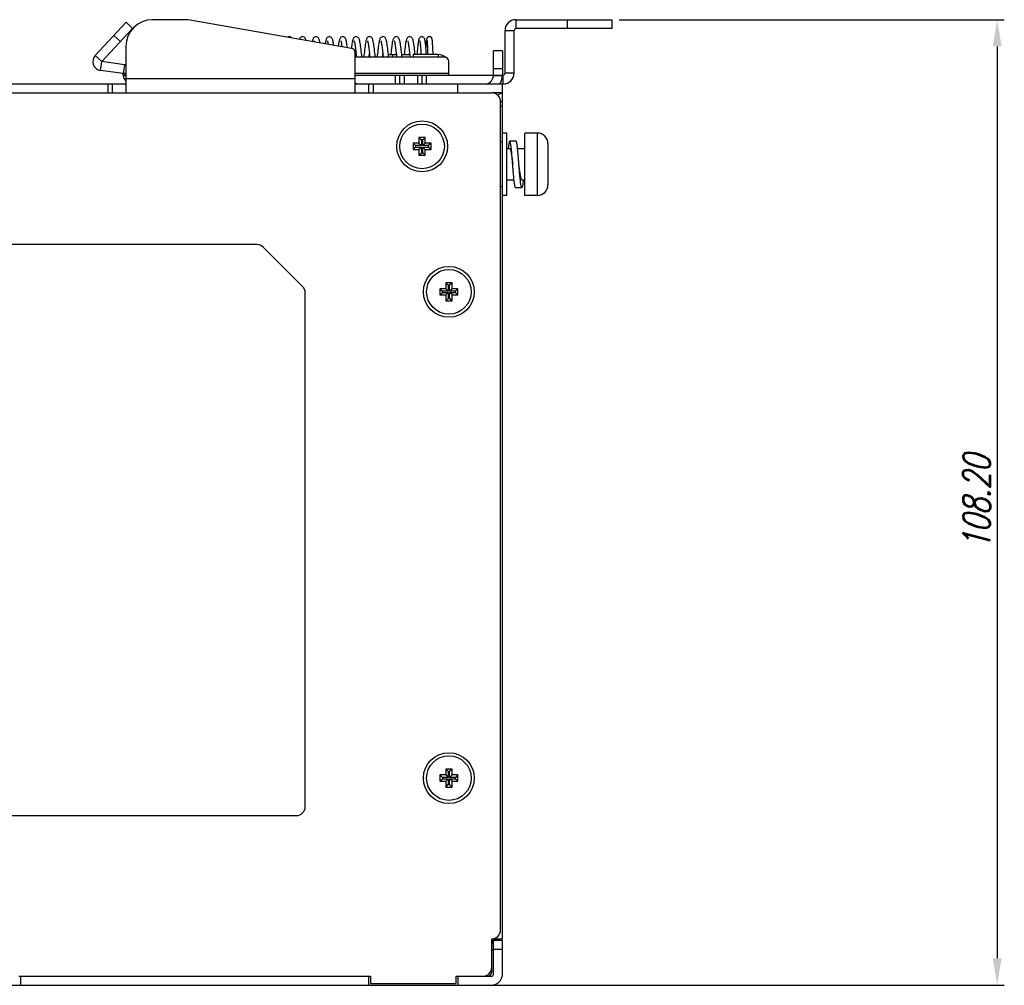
# Model space of a CAD drawing. Extents: x 879 to 1770, y -20 to 610.
# Tile 10 of 21: x 1258 to 1368, y 346 to 455. Entities that reach past the tile are written whole.
import ezdxf

# ---------------------------------------------------------------- set-up
doc = ezdxf.new("R2010")
doc.units = 0
doc.header["$LTSCALE"] = 2
doc.header["$MEASUREMENT"] = 0
doc.header["$PDMODE"] = 3
doc.layers.get('Defpoints').update_dxf_attribs({"linetype": 'CONTINUOUS'})
for name, color, linetype in [('307234467C_DXF_CONTINUOU72', 7, 'CONTINUOUS'), ('3105460500_DXF_CONTINUOU66', 7, 'CONTINUOUS'), ('3991137700_CDXF_CONTINUO69', 7, 'CONTINUOUS'), ('BACK_PLATE_2DXF_CONTINUO67', 7, 'CONTINUOUS'), ('FORM', 7, 'CONTINUOUS'), ('NET9-175600ADXF_CONTINUO70', 7, 'CONTINUOUS'), ('NET9-175700ADXF_CONTINUO68', 7, 'CONTINUOUS'), ('SCREW_M4_DXF_CONTINUOUS_74', 7, 'CONTINUOUS'), ('SNAP_DXF_CONTINUOUS_LINE', 7, 'CONTINUOUS'), ('SPRING_DXF_CONTINUOUS_LINE', 7, 'CONTINUOUS')]:
    doc.layers.add(name, color=color, linetype=linetype)
doc.styles.get("Standard").update_dxf_attribs({"font": 'txt.shx', "width": 0.75, "oblique": 15})
doc.dimstyles.get("Standard").update_dxf_attribs({"dimtxt": 0.18, "dimasz": 0.18, "dimexe": 0.18, "dimexo": 0.0625, "dimgap": 0.09, "dimtad": 0, "dimtih": 1, "dimtoh": 1, "dimdec": 4, "dimzin": 0, "dimdsep": 46, "dimtxsty": 'Standard', "dimcen": 0.09, "dimadec": 0, "dimazin": 0, "dimtfac": 1, "dimtdec": 4, "dimtofl": 0, "dimtmove": 0, "dimatfit": 3, "dimfxl": 0, "dimtolj": 1, "dimtzin": 0, "dimarcsym": 0})

# ---------------------------------------------------------------- blocks, each defined once
blk = doc.blocks.new('*D5')
at = {"layer": 'Defpoints', "color": 0}
for p in [(1324.13, 454.63), (1306.83, 346.43), (1367.28, 346.43)]:
    blk.add_point(p, dxfattribs=at)
at = {"layer": 'FORM', "color": 0, "lineweight": -2}
for p, q in [((1324.93, 454.63), (1368.08, 454.63)), ((1367.28, 451.63), (1367.28, 349.43)), ((1307.63, 346.43), (1368.08, 346.43))]:
    blk.add_line(p, q, dxfattribs=at)
at = {"layer": 'FORM', "color": 0}
for points in [[(1366.78, 451.63), (1367.78, 451.63), (1367.28, 454.63)], [(1366.78, 349.43), (1367.78, 349.43), (1367.28, 346.43)]]:
    blk.add_solid(points, dxfattribs=at)
at = {"layer": 'FORM', "color": 0, "insert": (1364.98, 400.53), "char_height": 3, "attachment_point": 5, "rotation": 90}
blk.add_mtext('\\A1;108.20', dxfattribs=at)

msp = doc.modelspace()

# ---------------------------------------------------------------- linework, layer by layer
at = {"layer": '307234467C_DXF_CONTINUOU72', "color": 7, "linetype": 'Continuous'}
msp.add_line((1282.531, 346.417), (1297.656, 346.406), dxfattribs=at)
at = {"layer": '3105460500_DXF_CONTINUOU66', "color": 7, "linetype": 'Continuous'}
for p, q in [((1302.483, 441.427), (1302.483, 440.777)), ((1303.183, 441.427), (1302.483, 441.427)), ((1302.483, 441.427), (1302.751, 441.159)), ((1303.183, 441.427), (1302.915, 441.159)), ((1303.183, 440.777), (1303.183, 441.427)), ((1301.833, 440.777), (1301.833, 440.077)), ((1302.483, 440.777), (1301.833, 440.777)), ((1301.833, 440.777), (1302.101, 440.509)), ((1301.833, 440.077), (1302.101, 440.345)), ((1302.101, 440.509), (1302.101, 440.345)), ((1302.751, 440.509), (1302.101, 440.509)), ((1302.101, 440.345), (1302.751, 440.345)), ((1302.483, 440.777), (1302.751, 440.509)), ((1302.483, 440.077), (1302.751, 440.345)), ((1302.751, 441.159), (1302.751, 440.509)), ((1302.915, 441.159), (1302.751, 441.159)), ((1302.751, 440.345), (1302.751, 439.695)), ((1302.915, 440.509), (1302.915, 441.159)), ((1303.183, 440.777), (1302.915, 440.509)), ((1303.565, 440.509), (1302.915, 440.509)), ((1302.915, 439.695), (1302.915, 440.345)), ((1302.915, 440.345), (1303.565, 440.345)), ((1303.183, 440.077), (1302.915, 440.345)), ((1303.833, 440.777), (1303.183, 440.777)), ((1303.833, 440.777), (1303.565, 440.509)), ((1303.565, 440.345), (1303.565, 440.509)), ((1303.833, 440.077), (1303.565, 440.345)), ((1303.833, 440.077), (1303.833, 440.777)), ((1301.833, 440.077), (1302.483, 440.077)), ((1302.483, 440.077), (1302.483, 439.427)), ((1302.483, 439.427), (1302.751, 439.695)), ((1302.483, 439.427), (1303.183, 439.427)), ((1302.751, 439.695), (1302.915, 439.695)), ((1303.183, 439.427), (1302.915, 439.695)), ((1303.183, 439.427), (1303.183, 440.077)), ((1303.183, 440.077), (1303.833, 440.077)), ((1306.183, 425.127), (1305.483, 425.127)), ((1305.483, 425.127), (1305.483, 424.477)), ((1305.483, 425.127), (1305.751, 424.859)), ((1305.915, 424.859), (1305.751, 424.859)), ((1305.751, 424.859), (1305.751, 424.209)), ((1306.183, 425.127), (1305.915, 424.859)), ((1305.915, 424.209), (1305.915, 424.859)), ((1306.183, 424.477), (1306.183, 425.127)), ((1305.483, 424.477), (1304.833, 424.477)), ((1304.833, 424.477), (1304.833, 423.777)), ((1304.833, 424.477), (1305.101, 424.209)), ((1304.833, 423.777), (1305.101, 424.045)), ((1304.833, 423.777), (1305.483, 423.777)), ((1305.751, 424.209), (1305.101, 424.209)), ((1305.101, 424.209), (1305.101, 424.045)), ((1305.101, 424.045), (1305.751, 424.045)), ((1305.483, 424.477), (1305.751, 424.209)), ((1305.483, 423.777), (1305.751, 424.045)), ((1305.483, 423.777), (1305.483, 423.127)), ((1305.751, 424.045), (1305.751, 423.395)), ((1306.183, 424.477), (1305.915, 424.209)), ((1306.565, 424.209), (1305.915, 424.209)), ((1305.915, 424.045), (1306.565, 424.045)), ((1305.915, 423.395), (1305.915, 424.045)), ((1306.183, 423.777), (1305.915, 424.045)), ((1306.833, 424.477), (1306.183, 424.477)), ((1306.183, 423.777), (1306.833, 423.777)), ((1306.183, 423.127), (1306.183, 423.777)), ((1306.833, 424.477), (1306.565, 424.209)), ((1306.565, 424.045), (1306.565, 424.209)), ((1306.833, 423.777), (1306.565, 424.045)), ((1306.833, 423.777), (1306.833, 424.477)), ((1305.483, 423.127), (1305.751, 423.395)), ((1305.483, 423.127), (1306.183, 423.127)), ((1305.751, 423.395), (1305.915, 423.395)), ((1306.183, 423.127), (1305.915, 423.395)), ((1305.483, 369.977), (1304.833, 369.977)), ((1304.833, 369.977), (1305.101, 369.709)), ((1304.833, 369.977), (1304.833, 369.277)), ((1305.751, 369.709), (1305.101, 369.709)), ((1305.101, 369.709), (1305.101, 369.545)), ((1306.183, 370.627), (1305.483, 370.627)), ((1305.483, 370.627), (1305.751, 370.359)), ((1305.483, 370.627), (1305.483, 369.977)), ((1305.483, 369.977), (1305.751, 369.709)), ((1305.915, 370.359), (1305.751, 370.359)), ((1305.751, 370.359), (1305.751, 369.709)), ((1306.183, 370.627), (1305.915, 370.359)), ((1305.915, 369.709), (1305.915, 370.359)), ((1306.183, 369.977), (1305.915, 369.709)), ((1306.565, 369.709), (1305.915, 369.709)), ((1306.183, 369.977), (1306.183, 370.627)), ((1306.833, 369.977), (1306.183, 369.977)), ((1306.833, 369.977), (1306.565, 369.709)), ((1306.565, 369.545), (1306.565, 369.709)), ((1306.833, 369.277), (1306.833, 369.977)), ((1304.833, 369.277), (1305.101, 369.545)), ((1304.833, 369.277), (1305.483, 369.277)), ((1305.101, 369.545), (1305.751, 369.545)), ((1305.483, 369.277), (1305.751, 369.545)), ((1305.483, 369.277), (1305.483, 368.627)), ((1305.483, 368.627), (1305.751, 368.895)), ((1305.483, 368.627), (1306.183, 368.627)), ((1305.751, 369.545), (1305.751, 368.895)), ((1305.751, 368.895), (1305.915, 368.895)), ((1305.915, 369.545), (1306.565, 369.545)), ((1306.183, 369.277), (1305.915, 369.545)), ((1305.915, 368.895), (1305.915, 369.545)), ((1306.183, 368.627), (1305.915, 368.895)), ((1306.183, 369.277), (1306.833, 369.277)), ((1306.183, 368.627), (1306.183, 369.277)), ((1306.833, 369.277), (1306.565, 369.545))]:
    msp.add_line(p, q, dxfattribs=at)
for centre in [(1302.833, 440.427), (1305.833, 424.127), (1305.833, 369.627)]:
    msp.add_circle(centre, 2.5, dxfattribs=at)
at = {"layer": '3991137700_CDXF_CONTINUO69', "color": 3, "linetype": 'Continuous'}
for p, q in [((1193.833, 446.427), (1310.633, 446.427)), ((1311.633, 352.627), (1311.633, 445.427)), ((1284.319, 429.427), (1216.733, 429.427)), ((1285.026, 429.135), (1289.44, 424.72)), ((1289.733, 366.427), (1289.733, 424.013)), ((1216.733, 365.427), (1288.733, 365.427)), ((1310.633, 348.427), (1310.633, 351.627)), ((1257.633, 347.427), (1297.033, 347.427)), ((1297.033, 347.427), (1297.033, 346.627)), ((1297.033, 346.627), (1306.633, 346.627)), ((1306.633, 347.427), (1309.633, 347.427)), ((1306.633, 346.627), (1306.633, 347.427))]:
    msp.add_line(p, q, dxfattribs=at)
for centre in [(1302.833, 440.427), (1305.833, 424.127), (1305.833, 369.627)]:
    msp.add_circle(centre, 2.85, dxfattribs=at)
for centre, start, end in [((1310.633, 445.427), 0, 90), ((1284.319, 428.427), 45, 90), ((1288.733, 424.013), 0, 45), ((1288.733, 366.427), 270, 0), ((1310.633, 352.627), 270, 0), ((1309.633, 348.427), 270, 0)]:
    msp.add_arc(centre, 1, start, end, dxfattribs=at)
at = {"layer": 'BACK_PLATE_2DXF_CONTINUO67', "color": 7, "linetype": 'Continuous'}
for p, q in [((1276.633, 454.627), (1272.633, 454.627)), ((1294.92, 451.403), (1276.633, 454.627)), ((1269.633, 451.627), (1269.633, 446.427)), ((1295.333, 446.427), (1295.333, 450.911)), ((1299.533, 450.727), (1299.533, 450.427)), ((1301.833, 450.727), (1301.833, 450.427)), ((1304.633, 450.727), (1304.633, 450.427)), ((1311.833, 451.127), (1310.833, 451.127)), ((1311.833, 451.127), (1311.833, 448.427)), ((1311.833, 449.127), (1310.833, 449.127)), ((1269.633, 448.027), (1295.333, 448.027)), ((1310.832, 448.374), (1311.83, 448.32)), ((1310.833, 448.427), (1311.833, 448.427)), ((1267.633, 446.427), (1267.633, 447.427)), ((1268.133, 446.427), (1268.133, 447.427)), ((1296.833, 447.427), (1296.833, 446.427)), ((1297.333, 447.427), (1297.333, 446.427)), ((1306.833, 446.427), (1306.833, 447.427)), ((1311.833, 446.427), (1311.833, 447.427))]:
    msp.add_line(p, q, dxfattribs=at)
at = {"layer": 'BACK_PLATE_2DXF_CONTINUO67', "color": 3, "linetype": 'Continuous'}
for p, q in [((1299.051, 450.727), (1299.948, 450.727)), ((1300.551, 450.727), (1301.448, 450.727)), ((1304.633, 450.727), (1301.833, 450.727)), ((1310.833, 448.427), (1310.833, 451.127)), ((1234.133, 447.427), (1269.633, 447.427)), ((1295.333, 447.427), (1311.833, 447.427))]:
    msp.add_line(p, q, dxfattribs=at)
at = {"layer": 'BACK_PLATE_2DXF_CONTINUO67', "color": 7, "linetype": 'Continuous'}
for centre, radius, start, end in [((1272.633, 451.627), 3, 90, 180), ((1294.833, 450.911), 0.5, 0, 80), ((1309.833, 448.427), 2, 329.8017, 0)]:
    msp.add_arc(centre, radius, start, end, dxfattribs=at)
at = {"layer": 'BACK_PLATE_2DXF_CONTINUO67', "color": 3, "linetype": 'Continuous'}
for centre, radius, start, end in [((1304.633, 449.527), 1.2, 48.24971, 90), ((1309.833, 448.427), 1, 280.86539, 0)]:
    msp.add_arc(centre, radius, start, end, dxfattribs=at)
for points, start_tangent, end_tangent in [([(1269.466, 447.433), (1269.558, 447.452), (1269.615, 447.491)], (0.9950335, 0.0995409), (0.5971211, 0.8021511)), ([(1295.501, 447.433), (1295.408, 447.452), (1295.351, 447.491)], (-0.9950335, 0.0995409), (-0.5971211, 0.8021511))]:
    msp.add_spline(points, degree=3, dxfattribs=dict(at, start_tangent=start_tangent, end_tangent=end_tangent))
at = {"layer": 'NET9-175600ADXF_CONTINUO70', "color": 7, "linetype": 'Continuous'}
for p, q in [((1311.833, 446.427), (1310.633, 446.427)), ((1311.833, 351.627), (1311.833, 446.427)), ((1311.833, 445.427), (1311.633, 445.427)), ((1311.833, 444.927), (1311.633, 444.927)), ((1311.633, 440.927), (1311.833, 440.927)), ((1311.633, 435.927), (1311.833, 435.927)), ((1310.633, 351.627), (1311.833, 351.627))]:
    msp.add_line(p, q, dxfattribs=at)
at = {"layer": 'NET9-175600ADXF_CONTINUO70', "color": 3, "linetype": 'Continuous'}
msp.add_line((1310.633, 347.927), (1310.633, 348.427), dxfattribs=at)
at = {"layer": 'NET9-175600ADXF_CONTINUO70', "color": 7, "linetype": 'Continuous'}
msp.add_arc((1311.333, 353.627), 2, 258.34277, 270, dxfattribs=at)
at = {"layer": 'NET9-175600ADXF_CONTINUO70', "color": 3, "linetype": 'Continuous'}
msp.add_arc((1310.133, 347.927), 0.5, 270, 0, dxfattribs=at)
at = {"layer": 'NET9-175600ADXF_CONTINUO70', "color": 7, "linetype": 'Continuous', "start_tangent": (0.7069499, 0.7072636), "end_tangent": (1, 0)}
msp.add_spline([(1311.305, 446.152), (1311.383, 446.225), (1311.533, 446.336), (1311.683, 446.404), (1311.833, 446.427)], degree=3, dxfattribs=at)
at = {"layer": 'NET9-175700ADXF_CONTINUO68', "color": 7, "linetype": 'Continuous'}
for p, q in [((1310.759, 351.427), (1310.633, 351.114)), ((1310.633, 351.012), (1310.819, 351.398)), ((1311.833, 351.427), (1310.833, 351.427)), ((1310.833, 347.627), (1310.833, 351.427)), ((1311.833, 347.627), (1311.833, 351.427)), ((1311.833, 350.427), (1310.833, 350.427)), ((1257.833, 347.427), (1296.833, 347.427)), ((1257.833, 347.427), (1257.833, 346.427)), ((1296.833, 347.427), (1296.833, 346.427)), ((1306.833, 347.427), (1310.633, 347.427)), ((1306.833, 347.427), (1306.833, 346.427)), ((1195.033, 346.427), (1310.633, 346.427))]:
    msp.add_line(p, q, dxfattribs=at)
for centre, radius, start, end in [((1310.833, 351.613), 0.2, 248.15644, 260.71504), ((1310.757, 359.327), 7.909, 270.24176, 270.55237), ((1310.833, 351.613), 1.2, 260.39737, 261.78679), ((1310.633, 350.227), 0.2, 0, 81.78679), ((1310.633, 347.627), 1.2, 270, 0), ((1310.633, 347.627), 0.2, 270, 0)]:
    msp.add_arc(centre, radius, start, end, dxfattribs=at)
at = {"layer": 'SCREW_M4_DXF_CONTINUOUS_74', "color": 7, "linetype": 'Continuous'}
for p, q in [((1312.333, 441.927), (1311.833, 441.927)), ((1312.333, 434.927), (1312.333, 441.927)), ((1314.333, 434.927), (1314.333, 441.927)), ((1315.733, 441.927), (1314.333, 441.927)), ((1315.733, 441.927), (1315.733, 434.927)), ((1313.358, 441.027), (1312.658, 441.027)), ((1316.933, 440.727), (1316.933, 436.127)), ((1312.333, 440.177), (1312.658, 440.177)), ((1313.53, 440.177), (1314.333, 440.177)), ((1312.333, 436.677), (1313.136, 436.677)), ((1314.008, 436.677), (1314.333, 436.677)), ((1312.333, 434.927), (1311.833, 434.927)), ((1313.308, 435.827), (1314.008, 435.827)), ((1315.733, 434.927), (1314.333, 434.927))]:
    msp.add_line(p, q, dxfattribs=at)
for centre, start, end in [((1315.733, 440.727), 360, 90), ((1315.733, 436.127), 270, 0)]:
    msp.add_arc(centre, 1.2, start, end, dxfattribs=at)
for points, start_tangent, end_tangent in [([(1312.658, 441.027), (1312.626, 440.995), (1312.593, 440.9), (1312.561, 440.744), (1312.528, 440.531), (1312.496, 440.266), (1312.486, 440.178)], (-1, 0), (-0.1072644, -0.9942305)), ([(1312.983, 438.427), (1312.951, 438.834), (1312.918, 439.231), (1312.886, 439.608), (1312.853, 439.956), (1312.821, 440.266), (1312.788, 440.531), (1312.756, 440.744), (1312.723, 440.9), (1312.691, 440.995), (1312.658, 441.027)], (-0.0793207, 0.9968492), (-1, 0)), ([(1313.683, 438.427), (1313.651, 438.834), (1313.618, 439.231), (1313.586, 439.608), (1313.553, 439.956), (1313.521, 440.266), (1313.488, 440.531), (1313.456, 440.744), (1313.423, 440.9), (1313.391, 440.995), (1313.358, 441.027)], (-0.0793207, 0.9968492), (-1, 0)), ([(1312.658, 440.177), (1312.659, 440.177), (1312.695, 440.149), (1312.731, 440.069), (1312.767, 439.94), (1312.803, 439.764), (1312.839, 439.548), (1312.875, 439.299), (1312.911, 439.024), (1312.947, 438.73), (1312.983, 438.427)], (0.9993486, 0.0360898), (0.1174116, -0.9930833)), ([(1313.308, 435.827), (1313.276, 435.859), (1313.243, 435.955), (1313.211, 436.111), (1313.178, 436.324), (1313.146, 436.589), (1313.113, 436.899), (1313.081, 437.247), (1313.048, 437.624), (1313.016, 438.021), (1312.983, 438.427)], (-1, 0), (-0.0793207, 0.9968492)), ([(1314.008, 435.827), (1313.976, 435.859), (1313.943, 435.955), (1313.911, 436.111), (1313.878, 436.324), (1313.846, 436.589), (1313.813, 436.899), (1313.781, 437.247), (1313.748, 437.624), (1313.716, 438.021), (1313.683, 438.427)], (-1, 0), (-0.0793207, 0.9968492)), ([(1314.008, 436.677), (1314.007, 436.677), (1313.971, 436.706), (1313.935, 436.786), (1313.899, 436.915), (1313.863, 437.091), (1313.827, 437.307), (1313.791, 437.556), (1313.755, 437.831), (1313.719, 438.125), (1313.683, 438.427)], (-0.9993732, -0.0353994), (-0.1174116, 0.9930833)), ([(1314.18, 436.677), (1314.171, 436.589), (1314.138, 436.324), (1314.106, 436.111), (1314.073, 435.955), (1314.041, 435.859), (1314.008, 435.827)], (-0.1072644, -0.9942305), (-1, 0))]:
    msp.add_spline(points, degree=3, dxfattribs=dict(at, start_tangent=start_tangent, end_tangent=end_tangent))
at = {"layer": 'SNAP_DXF_CONTINUOUS_LINE', "color": 7, "linetype": 'Continuous'}
for p, q in [((1266.197, 450.618), (1269.661, 454.332)), ((1270.392, 453.65), (1269.661, 454.332)), ((1313.333, 454.627), (1313.333, 453.627)), ((1324.133, 453.627), (1313.333, 453.627)), ((1319.133, 453.627), (1319.133, 454.627)), ((1324.133, 453.627), (1324.133, 454.627)), ((1269.028, 452.188), (1268.297, 452.87)), ((1312.133, 453.427), (1313.133, 453.427)), ((1313.133, 448.627), (1313.133, 453.427)), ((1266.197, 450.618), (1266.928, 449.936)), ((1266.789, 448.946), (1266.928, 449.936)), ((1269.472, 449.578), (1269.333, 448.588)), ((1269.333, 448.588), (1266.789, 448.946)), ((1269.333, 448.427), (1269.333, 448.588)), ((1269.633, 448.588), (1269.333, 448.588)), ((1269.333, 448.447), (1269.633, 448.447)), ((1269.333, 448.427), (1269.633, 448.427)), ((1299.833, 447.427), (1299.833, 448.427)), ((1300.333, 447.427), (1300.333, 448.427)), ((1300.833, 448.427), (1300.833, 447.427)), ((1302.333, 448.427), (1302.333, 447.427)), ((1302.833, 447.427), (1302.833, 448.427)), ((1303.333, 447.427), (1303.333, 448.427)), ((1311.933, 447.427), (1311.933, 448.427)), ((1313.133, 448.627), (1312.133, 448.627)), ((1311.933, 447.427), (1311.833, 447.427))]:
    msp.add_line(p, q, dxfattribs=at)
at = {"layer": 'SNAP_DXF_CONTINUOUS_LINE', "color": 3, "linetype": 'Continuous'}
for p, q in [((1270.392, 453.65), (1266.928, 449.936)), ((1313.333, 454.627), (1324.133, 454.627)), ((1312.133, 448.627), (1312.133, 453.427)), ((1305.333, 450.427), (1295.333, 450.427)), ((1269.472, 449.578), (1266.928, 449.936)), ((1305.833, 448.427), (1305.833, 449.927)), ((1295.333, 448.627), (1305.833, 448.627)), ((1295.333, 448.427), (1310.833, 448.427)), ((1311.833, 448.427), (1311.933, 448.427))]:
    msp.add_line(p, q, dxfattribs=at)
for centre, radius, start, end in [((1313.333, 453.427), 1.2, 90, 180), ((1305.333, 449.927), 0.5, 0, 90), ((1269.333, 448.588), 1, 72.40969, 82), ((1311.933, 448.627), 0.2, 270, 0)]:
    msp.add_arc(centre, radius, start, end, dxfattribs=at)
at = {"layer": 'SNAP_DXF_CONTINUOUS_LINE', "color": 7, "linetype": 'Continuous'}
for centre, radius, start, end in [((1313.333, 453.427), 0.2, 90, 180), ((1266.928, 449.936), 1, 137, 262), ((1270.333, 448.427), 1, 180, 225), ((1311.933, 448.627), 1.2, 270, 0)]:
    msp.add_arc(centre, radius, start, end, dxfattribs=at)
at = {"layer": 'SPRING_DXF_CONTINUOUS_LINE', "color": 7, "linetype": 'Continuous'}
for p, q in [((1294.908, 451.462), (1294.901, 451.406)), ((1303.422, 451.709), (1303.431, 451.511)), ((1303.431, 451.511), (1303.441, 451.287)), ((1295.419, 450.99), (1295.438, 450.814)), ((1295.438, 450.814), (1295.458, 450.628)), ((1295.458, 450.628), (1295.48, 450.427)), ((1296.95, 450.708), (1296.979, 450.427)), ((1297.583, 450.427), (1297.555, 450.687)), ((1298.447, 450.735), (1298.479, 450.427)), ((1299.051, 450.729), (1299.026, 450.963)), ((1299.083, 450.427), (1299.051, 450.729)), ((1299.925, 450.931), (1299.948, 450.727)), ((1299.927, 450.727), (1299.937, 450.821)), ((1300.551, 450.727), (1300.52, 451.008)), ((1301.427, 450.727), (1301.437, 450.822)), ((1301.436, 450.834), (1301.456, 450.65)), ((1301.456, 450.65), (1301.48, 450.427)), ((1303.441, 451.287), (1303.451, 451.039)), ((1303.451, 451.039), (1303.462, 450.727)), ((1304.055, 450.937), (1304.043, 451.238)), ((1304.062, 450.727), (1304.055, 450.937))]:
    msp.add_line(p, q, dxfattribs=at)
for points in [[(1287.938, 452.727), (1287.859, 452.718), (1287.765, 452.678), (1287.752, 452.667)], [(1288.207, 452.587), (1288.181, 452.62), (1288.106, 452.68), (1288.006, 452.72), (1287.937, 452.727)], [(1289.437, 452.727), (1289.366, 452.719), (1289.268, 452.68), (1289.195, 452.621), (1289.146, 452.558), (1289.111, 452.494), (1289.086, 452.432)], [(1289.828, 452.301), (1289.818, 452.339), (1289.794, 452.418), (1289.766, 452.49), (1289.73, 452.557), (1289.679, 452.622), (1289.605, 452.681), (1289.507, 452.72), (1289.437, 452.727)], [(1290.937, 452.727), (1290.866, 452.719), (1290.768, 452.68), (1290.693, 452.619), (1290.642, 452.552), (1290.606, 452.483), (1290.578, 452.411), (1290.554, 452.331), (1290.532, 452.24), (1290.519, 452.179)], [(1291.385, 452.026), (1291.379, 452.063), (1291.357, 452.173), (1291.336, 452.269), (1291.315, 452.352), (1291.292, 452.425), (1291.265, 452.492), (1291.23, 452.557), (1291.18, 452.621), (1291.105, 452.681), (1291.006, 452.72), (1290.937, 452.727)], [(1292.438, 452.727), (1292.367, 452.72), (1292.273, 452.682), (1292.2, 452.626), (1292.15, 452.564), (1292.115, 452.501), (1292.088, 452.437), (1292.065, 452.369), (1292.045, 452.294), (1292.025, 452.208), (1292.005, 452.111), (1291.985, 452.002), (1291.973, 451.923)], [(1292.928, 451.754), (1292.915, 451.841), (1292.895, 451.971), (1292.874, 452.086), (1292.854, 452.189), (1292.834, 452.279), (1292.813, 452.358), (1292.79, 452.428), (1292.764, 452.494), (1292.729, 452.559), (1292.679, 452.623), (1292.604, 452.681), (1292.507, 452.72), (1292.437, 452.727)], [(1293.937, 452.727), (1293.865, 452.719), (1293.765, 452.678), (1293.691, 452.617), (1293.642, 452.552), (1293.608, 452.487), (1293.582, 452.42), (1293.559, 452.348), (1293.538, 452.265), (1293.517, 452.17), (1293.496, 452.06), (1293.474, 451.934), (1293.452, 451.792), (1293.435, 451.665)], [(1294.464, 451.483), (1294.456, 451.548), (1294.435, 451.703), (1294.415, 451.845), (1294.394, 451.972), (1294.374, 452.087), (1294.354, 452.188), (1294.334, 452.277), (1294.313, 452.356), (1294.291, 452.427), (1294.264, 452.493), (1294.229, 452.559), (1294.179, 452.623), (1294.107, 452.68), (1294.013, 452.718), (1293.937, 452.727)], [(1295.438, 452.727), (1295.366, 452.719), (1295.267, 452.679), (1295.193, 452.62), (1295.144, 452.556), (1295.11, 452.491), (1295.083, 452.424), (1295.06, 452.352), (1295.039, 452.269), (1295.017, 452.173), (1294.996, 452.061), (1294.974, 451.933), (1294.952, 451.79), (1294.93, 451.632), (1294.908, 451.462)], [(1296.083, 450.427), (1296.06, 450.641), (1296.036, 450.869), (1296.011, 451.091), (1295.986, 451.303), (1295.962, 451.502), (1295.938, 451.684), (1295.914, 451.847), (1295.891, 451.992), (1295.868, 452.118), (1295.846, 452.227), (1295.823, 452.321), (1295.799, 452.403), (1295.771, 452.478), (1295.735, 452.549), (1295.683, 452.618), (1295.606, 452.68), (1295.506, 452.72), (1295.437, 452.727)], [(1296.937, 452.727), (1296.865, 452.719), (1296.766, 452.679), (1296.693, 452.619), (1296.644, 452.555), (1296.61, 452.491), (1296.583, 452.424), (1296.56, 452.351), (1296.542, 452.282)], [(1297.555, 450.687), (1297.531, 450.914), (1297.506, 451.134), (1297.482, 451.343), (1297.457, 451.537), (1297.434, 451.714), (1297.41, 451.872), (1297.388, 452.013), (1297.365, 452.135), (1297.343, 452.241), (1297.32, 452.333), (1297.296, 452.413), (1297.268, 452.485), (1297.231, 452.554), (1297.18, 452.621), (1297.105, 452.681), (1297.007, 452.72), (1296.937, 452.727)], [(1298.438, 452.727), (1298.365, 452.719), (1298.267, 452.679), (1298.194, 452.62), (1298.145, 452.557), (1298.11, 452.492), (1298.083, 452.424), (1298.059, 452.349), (1298.037, 452.263), (1298.015, 452.163), (1297.993, 452.048), (1297.971, 451.917), (1297.949, 451.769), (1297.926, 451.605), (1297.903, 451.426), (1297.88, 451.233), (1297.857, 451.029), (1297.833, 450.816), (1297.81, 450.598), (1297.792, 450.427)], [(1299.026, 450.963), (1299.001, 451.18), (1298.977, 451.385), (1298.953, 451.575), (1298.929, 451.747), (1298.906, 451.901), (1298.883, 452.038), (1298.861, 452.156), (1298.839, 452.259), (1298.816, 452.347), (1298.792, 452.424), (1298.764, 452.494), (1298.728, 452.56), (1298.678, 452.623), (1298.605, 452.681), (1298.507, 452.72), (1298.437, 452.727)], [(1299.937, 452.727), (1299.866, 452.719), (1299.769, 452.68), (1299.696, 452.623), (1299.647, 452.561), (1299.612, 452.497), (1299.585, 452.429), (1299.561, 452.354), (1299.538, 452.268), (1299.516, 452.168), (1299.494, 452.053), (1299.472, 451.921), (1299.449, 451.771), (1299.426, 451.605), (1299.403, 451.422), (1299.379, 451.226), (1299.355, 451.017), (1299.332, 450.801), (1299.324, 450.727)], [(1300.52, 451.008), (1300.497, 451.215), (1300.473, 451.412), (1300.45, 451.594), (1300.427, 451.761), (1300.404, 451.911), (1300.382, 452.045), (1300.36, 452.162), (1300.338, 452.263), (1300.315, 452.35), (1300.291, 452.426), (1300.263, 452.494), (1300.228, 452.559), (1300.179, 452.623), (1300.105, 452.681), (1300.007, 452.72), (1299.937, 452.727)], [(1301.437, 452.727), (1301.366, 452.719), (1301.268, 452.68), (1301.194, 452.621), (1301.144, 452.556), (1301.109, 452.489), (1301.081, 452.417), (1301.056, 452.338), (1301.033, 452.247), (1301.011, 452.142), (1300.988, 452.02), (1300.966, 451.88), (1300.943, 451.724), (1300.919, 451.55), (1300.895, 451.361), (1300.871, 451.159), (1300.848, 450.948), (1300.824, 450.727)], [(1302.051, 450.727), (1302.036, 450.867), (1302.012, 451.082), (1301.989, 451.284), (1301.966, 451.472), (1301.943, 451.645), (1301.921, 451.802), (1301.899, 451.944), (1301.878, 452.069), (1301.856, 452.178), (1301.835, 452.274), (1301.813, 452.357), (1301.79, 452.43), (1301.762, 452.497), (1301.727, 452.561), (1301.677, 452.624), (1301.603, 452.682), (1301.505, 452.72), (1301.437, 452.727)], [(1302.796, 452.727), (1302.733, 452.721), (1302.641, 452.686), (1302.57, 452.632), (1302.524, 452.574), (1302.494, 452.52), (1302.474, 452.47), (1302.458, 452.419), (1302.444, 452.365), (1302.431, 452.305), (1302.418, 452.237), (1302.405, 452.159), (1302.392, 452.072), (1302.378, 451.974), (1302.364, 451.865), (1302.35, 451.745), (1302.336, 451.612), (1302.321, 451.469), (1302.306, 451.313), (1302.29, 451.145), (1302.273, 450.965), (1302.252, 450.727)], [(1303.317, 450.727), (1303.304, 450.896), (1303.29, 451.089), (1303.275, 451.272), (1303.261, 451.442), (1303.247, 451.598), (1303.233, 451.739), (1303.22, 451.868), (1303.207, 451.984), (1303.194, 452.087), (1303.18, 452.18), (1303.167, 452.261), (1303.153, 452.332), (1303.139, 452.395), (1303.123, 452.452), (1303.102, 452.509), (1303.072, 452.568), (1303.024, 452.63), (1302.954, 452.684), (1302.864, 452.72), (1302.796, 452.727)], [(1303.65, 452.727), (1303.589, 452.721), (1303.503, 452.689), (1303.435, 452.639), (1303.389, 452.581), (1303.363, 452.529), (1303.349, 452.489), (1303.34, 452.454), (1303.333, 452.419), (1303.327, 452.381), (1303.321, 452.34), (1303.315, 452.292), (1303.309, 452.238), (1303.303, 452.176), (1303.297, 452.107), (1303.291, 452.029), (1303.284, 451.943), (1303.278, 451.849), (1303.271, 451.745), (1303.264, 451.633), (1303.256, 451.497)], [(1304.043, 451.238), (1304.037, 451.376), (1304.032, 451.506), (1304.026, 451.627), (1304.021, 451.741), (1304.015, 451.845), (1304.01, 451.94), (1304.004, 452.027), (1303.999, 452.106), (1303.994, 452.175), (1303.988, 452.238), (1303.983, 452.292), (1303.978, 452.34), (1303.972, 452.382), (1303.966, 452.419), (1303.959, 452.454), (1303.95, 452.489), (1303.936, 452.53), (1303.91, 452.582), (1303.864, 452.64), (1303.797, 452.689), (1303.713, 452.721), (1303.65, 452.727)], [(1290.72, 452.243), (1290.719, 452.243), (1290.724, 452.232), (1290.733, 452.204), (1290.745, 452.16), (1290.751, 452.138)], [(1292.219, 452.243), (1292.219, 452.243), (1292.224, 452.232), (1292.233, 452.204), (1292.245, 452.161), (1292.259, 452.104), (1292.274, 452.034), (1292.289, 451.951), (1292.304, 451.864)], [(1293.72, 452.243), (1293.72, 452.243), (1293.723, 452.234), (1293.732, 452.208), (1293.743, 452.168), (1293.756, 452.115), (1293.77, 452.051), (1293.785, 451.975), (1293.8, 451.887), (1293.816, 451.789), (1293.832, 451.681), (1293.845, 451.593)], [(1295.219, 452.243), (1295.219, 452.243), (1295.224, 452.231), (1295.234, 452.2), (1295.247, 452.154), (1295.261, 452.093), (1295.277, 452.018), (1295.293, 451.93), (1295.31, 451.83), (1295.327, 451.718), (1295.345, 451.594), (1295.363, 451.459), (1295.381, 451.313), (1295.4, 451.156), (1295.419, 450.99)], [(1296.542, 452.282), (1296.515, 452.164), (1296.487, 452.011), (1296.46, 451.842), (1296.433, 451.658), (1296.408, 451.462), (1296.383, 451.258), (1296.359, 451.046), (1296.335, 450.831), (1296.312, 450.614), (1296.292, 450.427)], [(1296.72, 452.243), (1296.72, 452.243), (1296.725, 452.229), (1296.735, 452.197), (1296.749, 452.146), (1296.764, 452.08), (1296.78, 451.999), (1296.798, 451.904), (1296.815, 451.796), (1296.833, 451.675), (1296.852, 451.541), (1296.871, 451.397), (1296.89, 451.241), (1296.909, 451.073), (1296.929, 450.896), (1296.95, 450.708)], [(1298.22, 452.243), (1298.219, 452.243), (1298.224, 452.232), (1298.234, 452.203), (1298.247, 452.155), (1298.262, 452.091), (1298.278, 452.012), (1298.295, 451.919), (1298.313, 451.811), (1298.331, 451.691), (1298.35, 451.558), (1298.368, 451.414), (1298.387, 451.259), (1298.407, 451.094), (1298.427, 450.919), (1298.447, 450.735)], [(1299.72, 452.243), (1299.72, 452.243), (1299.724, 452.233), (1299.733, 452.203), (1299.746, 452.157), (1299.761, 452.094), (1299.777, 452.016), (1299.794, 451.924), (1299.812, 451.818), (1299.83, 451.698), (1299.848, 451.566), (1299.867, 451.422), (1299.886, 451.268), (1299.906, 451.104), (1299.925, 450.931)], [(1301.22, 452.242), (1301.22, 452.243), (1301.223, 452.234), (1301.232, 452.208), (1301.244, 452.165), (1301.258, 452.107), (1301.273, 452.036), (1301.289, 451.951), (1301.306, 451.852), (1301.324, 451.741), (1301.341, 451.618), (1301.36, 451.483), (1301.378, 451.336), (1301.397, 451.178), (1301.416, 451.011), (1301.436, 450.834)], [(1302.552, 452.275), (1302.552, 452.275), (1302.555, 452.264), (1302.562, 452.24), (1302.569, 452.204), (1302.578, 452.156), (1302.588, 452.099), (1302.597, 452.031), (1302.608, 451.954), (1302.618, 451.867), (1302.629, 451.771), (1302.639, 451.665), (1302.65, 451.552), (1302.661, 451.429), (1302.672, 451.299), (1302.684, 451.162), (1302.695, 451.017), (1302.706, 450.864), (1302.716, 450.727)], [(1303.374, 452.326), (1303.374, 452.326), (1303.375, 452.324), (1303.377, 452.312), (1303.38, 452.292), (1303.383, 452.265), (1303.387, 452.231), (1303.391, 452.189), (1303.395, 452.142), (1303.399, 452.087), (1303.404, 452.025), (1303.408, 451.956), (1303.413, 451.881), (1303.417, 451.799), (1303.422, 451.709)], [(1295.395, 450.427), (1295.423, 450.688), (1295.437, 450.821)], [(1296.895, 450.427), (1296.914, 450.606), (1296.937, 450.821)], [(1298.395, 450.427), (1298.422, 450.682), (1298.437, 450.821)], [(1299.948, 450.727), (1299.966, 450.556), (1299.98, 450.427)], [(1300.583, 450.427), (1300.568, 450.573), (1300.551, 450.727)]]:
    msp.add_lwpolyline(points, dxfattribs=at)

# ---------------------------------------------------------------- dimensions: what is measured, and where the dimension line sits
at = {"layer": 'FORM', "color": 2}
dim = msp.add_linear_dim(base=(1367.281, 346.427), p1=(1324.133, 454.627), p2=(1306.833, 346.427), angle=90, dimstyle='Standard', override={"dimtxt": 3, "dimasz": 3, "dimexe": 0.8, "dimexo": 0.8, "dimgap": 0.8, "dimtad": 1, "dimtih": 0, "dimtoh": 0, "dimdec": 2, "dimcen": -0.8, "dimtix": 1, "dimtofl": 1}, dxfattribs=at)
dim.commit()
dim.dimension.update_dxf_attribs({"geometry": '*D5', "text_midpoint": (1364.981, 400.527)})

doc.saveas('drawing.dxf')
